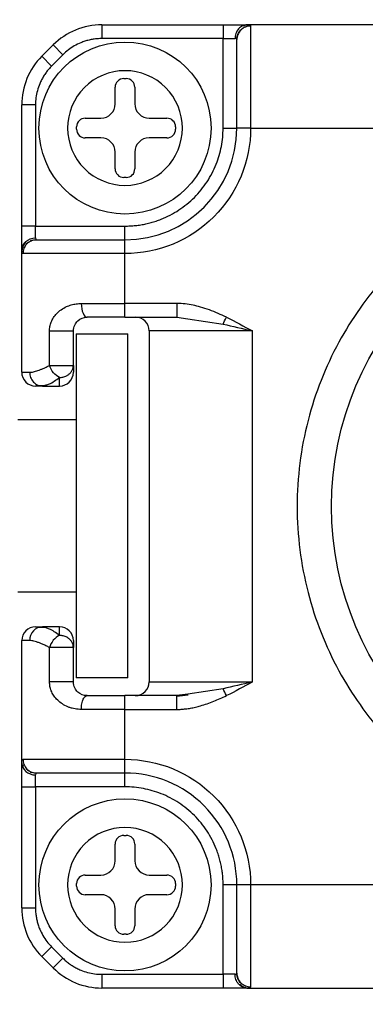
# Model space of a CAD drawing. Header units: inches. Extents: x 0.2 to 10.8, y 0.2 to 8.2.
# Tile 5 of 24: x 4.348 to 4.48, y 1.175 to 1.551. Entities that reach past the tile are written whole.
import ezdxf

# ---------------------------------------------------------------- set-up
doc = ezdxf.new("R2010")
doc.units = ezdxf.units.IN
doc.header["$MEASUREMENT"] = 0
doc.layers.add('DIMENSIONS', color=140, linetype='Continuous', lineweight=25)
doc.styles.add('SLDTEXTSTYLE0', font='TXT', dxfattribs={"width": 0.7})
doc.dimstyles.new('SLDDIMSTYLE4', dxfattribs={"dimtxt": 0.0849609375, "dimasz": 0.13, "dimexe": 0, "dimexo": 0.0625, "dimgap": 0.021240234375, "dimtad": 0, "dimtih": 1, "dimtoh": 1, "dimlfac": 3, "dimrnd": 1e-09, "dimzin": 4, "dimdsep": 46, "dimtxsty": 'SLDTEXTSTYLE0', "dimsah": 1, "dimcen": 0.09, "dimadec": 0, "dimazin": 1, "dimtfac": 1, "dimtmove": 0, "dimatfit": 0, "dimfxl": 0, "dimfrac": 2, "dimtolj": 1, "dimtzin": 12, "dimarcsym": 0})

# ---------------------------------------------------------------- blocks, each defined once
blk = doc.blocks.new('_D_4')
at = {"layer": 'DIMENSIONS'}
for p, q in [((3.66781405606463, 1.54855516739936), (3.66781405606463, 1.79855516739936)), ((4.329443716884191, 1.54855516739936), (3.54281405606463, 1.54855516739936)), ((3.541579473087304, 1.381613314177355), (3.513049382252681, 1.381613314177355)), ((3.513049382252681, 1.381613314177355), (3.513049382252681, 1.246582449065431)), ((3.794048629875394, 1.381613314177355), (3.822578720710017, 1.381613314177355)), ((3.822578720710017, 1.381613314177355), (3.822578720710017, 1.246582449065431)), ((3.513049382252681, 1.246582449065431), (3.541579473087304, 1.246582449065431)), ((3.822578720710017, 1.246582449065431), (3.794048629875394, 1.246582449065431)), ((4.329443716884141, 1.181101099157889), (3.54281405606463, 1.181101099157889)), ((3.66781405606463, 1.181101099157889), (3.66781405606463, 0.9311010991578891))]:
    blk.add_line(p, q, dxfattribs=at)
for points in [[(3.66781405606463, 1.54855516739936), (3.68781405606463, 1.67855516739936), (3.64781405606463, 1.67855516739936)], [(3.66781405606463, 1.181101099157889), (3.64781405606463, 1.051101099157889), (3.68781405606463, 1.051101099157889)]]:
    blk.add_solid(points, dxfattribs=at)
at = {"layer": 'DIMENSIONS', "char_height": 0.08333333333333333, "attachment_point": 1, "style": 'SLDTEXTSTYLE0'}
for s, insert in [('1.10', (3.541579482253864, 1.508055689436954)), ('28.0', (3.541579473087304, 1.354004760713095))]:
    blk.add_mtext(s, dxfattribs=dict(at, insert=insert))

msp = doc.modelspace()

# ---------------------------------------------------------------- linework, layer by layer
for p, q in [((4.379443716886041, 1.548555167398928), (4.379443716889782, 1.543305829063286)), ((4.379443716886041, 1.548555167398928), (4.425658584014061, 1.54855516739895)), ((4.425658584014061, 1.54855516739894), (4.425658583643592, 1.543305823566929)), ((4.434018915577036, 1.548074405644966), (4.433073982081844, 1.548191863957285)), ((4.630477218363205, 1.54855516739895), (4.434750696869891, 1.54855516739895)), ((4.436157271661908, 1.548086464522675), (4.436157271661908, 1.509185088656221)), ((4.431135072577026, 1.545165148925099), (4.431297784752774, 1.544858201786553)), ((4.360884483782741, 1.54086768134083), (4.356574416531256, 1.536557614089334)), ((4.364596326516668, 1.537155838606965), (4.360884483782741, 1.54086768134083)), ((4.425658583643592, 1.543305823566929), (4.379443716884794, 1.543305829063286)), ((4.425658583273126, 1.509185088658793), (4.425658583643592, 1.543305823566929)), ((4.425658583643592, 1.543305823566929), (4.43020464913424, 1.543305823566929)), ((4.36028626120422, 1.532845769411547), (4.356574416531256, 1.536557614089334)), ((4.364596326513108, 1.537155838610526), (4.360286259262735, 1.532845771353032)), ((4.387785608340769, 1.528048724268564), (4.388728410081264, 1.528048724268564)), ((4.384504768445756, 1.518405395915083), (4.384504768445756, 1.524767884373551)), ((4.392009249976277, 1.524767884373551), (4.392009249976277, 1.518405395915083)), ((4.354136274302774, 1.517998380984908), (4.348886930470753, 1.517998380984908)), ((4.348886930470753, 1.471783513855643), (4.348886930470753, 1.517998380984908)), ((4.354136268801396, 1.517998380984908), (4.354136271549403, 1.471783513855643)), ((4.373070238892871, 1.512937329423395), (4.379036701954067, 1.512937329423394)), ((4.397477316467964, 1.512937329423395), (4.404235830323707, 1.512937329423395)), ((4.369789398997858, 1.508713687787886), (4.369789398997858, 1.509656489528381)), ((4.40751667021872, 1.509656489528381), (4.40751667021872, 1.508713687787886)), ((4.425658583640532, 1.509185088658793), (4.430907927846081, 1.509185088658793)), ((4.436157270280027, 1.509185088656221), (4.430907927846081, 1.509185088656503)), ((4.436157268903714, 1.509185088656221), (4.629070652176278, 1.50918508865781)), ((4.379036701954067, 1.505432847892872), (4.373070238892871, 1.505432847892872)), ((4.404235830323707, 1.505432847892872), (4.397477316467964, 1.505432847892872)), ((4.384504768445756, 1.493602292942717), (4.384504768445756, 1.499964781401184)), ((4.392009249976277, 1.499964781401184), (4.392009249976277, 1.493602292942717)), ((4.388728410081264, 1.490321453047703), (4.387785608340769, 1.490321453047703)), ((4.354136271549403, 1.471783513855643), (4.348886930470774, 1.471783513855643)), ((4.354136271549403, 1.471783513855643), (4.388257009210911, 1.471783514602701)), ((4.354136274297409, 1.467237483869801), (4.354136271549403, 1.471783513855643)), ((4.388257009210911, 1.466534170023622), (4.388257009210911, 1.471783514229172)), ((4.352620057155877, 1.466160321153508), (4.352291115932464, 1.466315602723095)), ((4.388257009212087, 1.461284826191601), (4.38825700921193, 1.466534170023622)), ((4.348886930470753, 1.41600923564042), (4.348886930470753, 1.462691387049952)), ((4.349250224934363, 1.46436808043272), (4.349366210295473, 1.463426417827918)), ((4.388257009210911, 1.46128482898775), (4.349355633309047, 1.461284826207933)), ((4.388257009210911, 1.442255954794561), (4.388257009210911, 1.46128482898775)), ((4.37160043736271, 1.442255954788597), (4.388257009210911, 1.442255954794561)), ((4.408061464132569, 1.442255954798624), (4.388257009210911, 1.442255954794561)), ((4.388257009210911, 1.4370066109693), (4.388257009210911, 1.442255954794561)), ((4.388257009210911, 1.437006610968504), (4.408061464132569, 1.437006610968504)), ((4.408061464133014, 1.437006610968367), (4.412266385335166, 1.436379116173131)), ((4.412266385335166, 1.436379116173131), (4.42564896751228, 1.434382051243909)), ((4.359486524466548, 1.418635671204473), (4.359486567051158, 1.431757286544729)), ((4.359486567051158, 1.43175722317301), (4.368571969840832, 1.43175722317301)), ((4.368571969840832, 1.418635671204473), (4.368571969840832, 1.43175722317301)), ((4.436813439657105, 1.431757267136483), (4.397443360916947, 1.431757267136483)), ((4.397443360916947, 1.431757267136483), (4.397443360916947, 1.297898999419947)), ((4.436813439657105, 1.297898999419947), (4.436813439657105, 1.431757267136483)), ((4.36965678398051, 1.430716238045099), (4.36965678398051, 1.299482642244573)), ((4.36965678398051, 1.430716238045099), (4.389341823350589, 1.430716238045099)), ((4.389341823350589, 1.299482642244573), (4.389341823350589, 1.430716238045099)), ((4.359486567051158, 1.418635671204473), (4.368571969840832, 1.418635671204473)), ((4.348886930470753, 1.41600923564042), (4.35191539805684, 1.416009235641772)), ((4.354932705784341, 1.411132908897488), (4.35843106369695, 1.410989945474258)), ((4.356760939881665, 1.410759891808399), (4.358201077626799, 1.411195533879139)), ((4.356760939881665, 1.410759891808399), (4.363322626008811, 1.410759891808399)), ((4.369656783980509, 1.397907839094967), (4.34734707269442, 1.397907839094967)), ((4.34734707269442, 1.332291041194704), (4.369656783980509, 1.332291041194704)), ((4.358430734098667, 1.318666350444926), (4.354932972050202, 1.318523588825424)), ((4.358200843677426, 1.318460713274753), (4.356760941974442, 1.318896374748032)), ((4.363322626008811, 1.318896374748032), (4.356760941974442, 1.318896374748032)), ((4.351915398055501, 1.313647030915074), (4.348886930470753, 1.313647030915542)), ((4.348886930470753, 1.266964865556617), (4.348886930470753, 1.313647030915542)), ((4.365248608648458, 1.311020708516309), (4.359486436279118, 1.311020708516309)), ((4.359486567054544, 1.297898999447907), (4.35948643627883, 1.311020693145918)), ((4.368571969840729, 1.311020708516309), (4.365248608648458, 1.311020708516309)), ((4.368571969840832, 1.297898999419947), (4.368571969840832, 1.311020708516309)), ((4.389341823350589, 1.299482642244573), (4.36965678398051, 1.299482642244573)), ((4.397443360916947, 1.297898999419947), (4.436813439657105, 1.297898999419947)), ((4.388257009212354, 1.287400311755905), (4.388257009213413, 1.292649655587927)), ((4.408061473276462, 1.292649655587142), (4.388257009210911, 1.292649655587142)), ((4.412279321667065, 1.292894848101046), (4.408061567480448, 1.292283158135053)), ((4.412268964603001, 1.293277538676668), (4.408061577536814, 1.292649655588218)), ((4.425649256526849, 1.295274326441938), (4.412268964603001, 1.293277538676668)), ((4.388257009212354, 1.287400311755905), (4.371600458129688, 1.287400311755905)), ((4.388257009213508, 1.268371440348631), (4.388257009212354, 1.287400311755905)), ((4.388257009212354, 1.287400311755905), (4.408061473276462, 1.287400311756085)), ((4.349367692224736, 1.266233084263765), (4.349250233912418, 1.265288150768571)), ((4.349355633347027, 1.268371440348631), (4.388257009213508, 1.268371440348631)), ((4.388257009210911, 1.263122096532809), (4.388257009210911, 1.268371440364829)), ((4.352276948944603, 1.263349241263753), (4.352583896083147, 1.263511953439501)), ((4.354136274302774, 1.25787275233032), (4.354136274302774, 1.262418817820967)), ((4.388257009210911, 1.257872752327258), (4.388257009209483, 1.263122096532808)), ((4.348886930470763, 1.257872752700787), (4.354136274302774, 1.25787275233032)), ((4.348886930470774, 1.211657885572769), (4.348886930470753, 1.257872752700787)), ((4.354136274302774, 1.25787275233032), (4.354136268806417, 1.211657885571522)), ((4.388257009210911, 1.257872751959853), (4.354136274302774, 1.25787275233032)), ((4.384504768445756, 1.229691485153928), (4.384504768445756, 1.236053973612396)), ((4.387785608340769, 1.239334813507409), (4.388728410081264, 1.239334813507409)), ((4.392009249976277, 1.236053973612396), (4.392009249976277, 1.229691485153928)), ((4.369789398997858, 1.219999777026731), (4.369789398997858, 1.220942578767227)), ((4.373070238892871, 1.22422341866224), (4.379036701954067, 1.22422341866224)), ((4.397477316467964, 1.22422341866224), (4.404235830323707, 1.22422341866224)), ((4.40751667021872, 1.220942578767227), (4.40751667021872, 1.219999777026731)), ((4.42565858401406, 1.186350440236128), (4.425658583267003, 1.220471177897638)), ((4.430907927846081, 1.220471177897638), (4.425658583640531, 1.220471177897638)), ((4.436157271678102, 1.220471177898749), (4.430907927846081, 1.220471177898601)), ((4.629070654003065, 1.220471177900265), (4.436157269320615, 1.220471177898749)), ((4.436157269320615, 1.220471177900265), (4.436157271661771, 1.181569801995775)), ((4.379036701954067, 1.216718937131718), (4.373070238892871, 1.216718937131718)), ((4.404235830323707, 1.216718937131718), (4.397477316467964, 1.216718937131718)), ((4.348886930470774, 1.211657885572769), (4.354136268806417, 1.211657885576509)), ((4.384504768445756, 1.204888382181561), (4.384504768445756, 1.21125087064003)), ((4.392009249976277, 1.21125087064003), (4.392009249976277, 1.204888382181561)), ((4.388728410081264, 1.201607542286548), (4.387785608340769, 1.201607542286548)), ((4.360286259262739, 1.196810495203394), (4.356574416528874, 1.193098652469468)), ((4.360286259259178, 1.196810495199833), (4.364596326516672, 1.192500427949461)), ((4.356574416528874, 1.193098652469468), (4.36088448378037, 1.188788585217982)), ((4.364596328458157, 1.192500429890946), (4.36088448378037, 1.188788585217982)), ((4.379443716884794, 1.186350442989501), (4.379443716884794, 1.18110109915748)), ((4.379443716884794, 1.186350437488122), (4.42565858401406, 1.186350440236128)), ((4.430204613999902, 1.186350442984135), (4.42565858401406, 1.186350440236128)), ((4.42565858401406, 1.186350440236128), (4.425658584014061, 1.181101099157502)), ((4.431281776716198, 1.184834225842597), (4.431126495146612, 1.184505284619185)), ((4.425658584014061, 1.18110109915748), (4.379443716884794, 1.18110109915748)), ((4.433074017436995, 1.181464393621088), (4.434015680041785, 1.181580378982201)), ((4.434750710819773, 1.18110109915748), (4.630477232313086, 1.18110109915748))]:
    msp.add_line(p, q)
for centre, radius in [((4.388257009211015, 1.509185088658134), 0.03280839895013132), ((4.585107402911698, 1.364828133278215), 0.1181102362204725), ((4.388257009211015, 1.220471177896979), 0.03280839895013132)]:
    msp.add_circle(centre, radius)
for centre, radius, start, end in [((4.379443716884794, 1.522308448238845), 0.02624671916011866, 89.99999999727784, 135.0000000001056), ((4.375133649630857, 1.517998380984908), 0.02624671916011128, 134.9999999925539, 180), ((4.387785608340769, 1.524767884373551), 0.003280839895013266, 90, 180), ((4.388728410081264, 1.524767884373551), 0.003280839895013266, 0, 90), ((4.379036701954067, 1.518405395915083), 0.005468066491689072, 270.0000000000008, 0), ((4.397477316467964, 1.518405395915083), 0.00546806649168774, 180, 270.0000000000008), ((4.373070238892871, 1.509656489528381), 0.00328083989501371, 90, 180), ((4.404235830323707, 1.509656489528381), 0.003280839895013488, 0, 90), ((4.373070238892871, 1.508713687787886), 0.003280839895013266, 180, 270.0000000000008), ((4.388257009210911, 1.509185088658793), 0.04265091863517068, 270.0000000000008, 359.9999999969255), ((4.404235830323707, 1.508713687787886), 0.003280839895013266, 270.0000000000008, 0), ((4.379036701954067, 1.499964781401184), 0.005468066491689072, 0, 90), ((4.397477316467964, 1.499964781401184), 0.005468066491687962, 90, 180), ((4.387785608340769, 1.493602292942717), 0.00328083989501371, 180, 270.0000000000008), ((4.388728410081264, 1.493602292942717), 0.00328083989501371, 270.0000000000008, 0), ((4.392194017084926, 1.431757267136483), 0.005249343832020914, 0, 89.99999999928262), ((4.354136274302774, 1.41600923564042), 0.005249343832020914, 180, 270.0000000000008), ((4.363322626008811, 1.41600923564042), 0.005249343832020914, 270.0000000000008, 0), ((4.354136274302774, 1.31364703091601), 0.005249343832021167, 90.00005306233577, 180.0000000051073), ((4.363322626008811, 1.31364703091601), 0.005249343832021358, 0, 90), ((4.392194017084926, 1.297898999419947), 0.005249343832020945, 270.0003018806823, 0), ((4.388257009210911, 1.220471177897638), 0.04265091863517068, 0, 90.00000000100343), ((4.387785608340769, 1.236053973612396), 0.003280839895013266, 90, 180), ((4.388728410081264, 1.236053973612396), 0.003280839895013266, 0, 90), ((4.379036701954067, 1.229691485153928), 0.005468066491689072, 270.0000000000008, 0), ((4.397477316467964, 1.229691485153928), 0.00546806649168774, 180, 270.0000000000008), ((4.373070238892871, 1.220942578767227), 0.003280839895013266, 90, 180), ((4.404235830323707, 1.220942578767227), 0.003280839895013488, 0, 90), ((4.373070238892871, 1.219999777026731), 0.003280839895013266, 180, 270.0000000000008), ((4.404235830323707, 1.219999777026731), 0.003280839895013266, 270.0000000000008, 0), ((4.379036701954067, 1.21125087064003), 0.005468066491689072, 0, 90), ((4.397477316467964, 1.21125087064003), 0.005468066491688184, 90, 180), ((4.375133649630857, 1.211657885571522), 0.02624671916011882, 179.9999999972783, 225.0000000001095), ((4.387785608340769, 1.204888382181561), 0.003280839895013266, 180, 270.0000000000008), ((4.388728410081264, 1.204888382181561), 0.003280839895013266, 270.0000000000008, 0), ((4.379443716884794, 1.207347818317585), 0.0262467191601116, 224.9999999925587, 270.0000000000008)]:
    msp.add_arc(centre, radius, start, end)
for points, knots in [([(4.42565858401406, 1.54855516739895), (4.426027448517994, 1.54855516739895), (4.426759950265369, 1.54855516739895), (4.427843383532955, 1.54855516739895), (4.428899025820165, 1.54855516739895), (4.429927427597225, 1.54855516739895), (4.431395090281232, 1.54855516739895), (4.433204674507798, 1.54855516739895), (4.434234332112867, 1.54855516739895), (4.434750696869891, 1.54855516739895)], [0, 0, 0, 0, 0.1007418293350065, 0.2000560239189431, 0.2990520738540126, 0.3988500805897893, 0.5005436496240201, 0.7495267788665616, 0.9999999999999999, 0.9999999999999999, 0.9999999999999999, 0.9999999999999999]), ([(4.434750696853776, 1.548554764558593), (4.434214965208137, 1.548554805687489), (4.433636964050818, 1.548442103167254), (4.432517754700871, 1.547930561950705), (4.43198001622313, 1.547529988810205), (4.431092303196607, 1.546505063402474), (4.430745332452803, 1.545884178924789), (4.430302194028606, 1.544591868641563), (4.430204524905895, 1.543924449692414), (4.43020450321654, 1.543305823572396)], [0, 0, 0, 0, 0.25, 0.25, 0.5, 0.5, 0.75, 0.75, 1, 1, 1, 1]), ([(4.43615727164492, 1.548085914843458), (4.435538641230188, 1.548085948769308), (4.434871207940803, 1.54797458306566), (4.433578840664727, 1.547469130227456), (4.432957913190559, 1.547073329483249), (4.431932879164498, 1.546060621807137), (4.431532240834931, 1.545447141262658), (4.431020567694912, 1.544170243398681), (4.43090779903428, 1.543510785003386), (4.43090778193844, 1.542899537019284)], [0, 0, 0, 0, 0.25, 0.25, 0.5, 0.5, 0.75, 0.75, 1, 1, 1, 1]), ([(4.434750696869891, 1.54855516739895), (4.43492721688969, 1.548552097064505), (4.435279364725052, 1.548545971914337), (4.435669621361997, 1.548492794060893), (4.435951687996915, 1.548402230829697), (4.436125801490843, 1.54827176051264), (4.43614670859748, 1.548148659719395), (4.436157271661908, 1.548086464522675)], [0, 0, 0, 0, 0.1984611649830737, 0.3959192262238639, 0.5941616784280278, 0.7949550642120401, 1, 1, 1, 1]), ([(4.430864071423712, 1.543082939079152), (4.430885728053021, 1.543403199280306), (4.430930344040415, 1.544062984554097), (4.431240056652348, 1.545038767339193), (4.431731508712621, 1.545986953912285), (4.432216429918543, 1.546520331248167), (4.432461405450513, 1.54678978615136)], [0, 0, 0, 0, 0.2330037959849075, 0.4800236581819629, 0.7373150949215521, 1, 1, 1, 1]), ([(4.379443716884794, 1.543305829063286), (4.378890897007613, 1.543293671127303), (4.377790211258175, 1.543269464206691), (4.376153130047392, 1.543070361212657), (4.374540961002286, 1.542751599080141), (4.372954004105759, 1.54230155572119), (4.371057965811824, 1.541601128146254), (4.368916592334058, 1.540546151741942), (4.366612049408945, 1.539029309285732), (4.365270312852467, 1.537782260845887), (4.364596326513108, 1.537155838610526)], [0, 0, 0, 0, 0.1005777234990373, 0.200254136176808, 0.2996511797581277, 0.3993960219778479, 0.5001093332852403, 0.6671294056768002, 0.8327911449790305, 1, 1, 1, 1]), ([(4.430907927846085, 1.509185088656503), (4.430907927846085, 1.517324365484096), (4.430907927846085, 1.525196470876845), (4.430907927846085, 1.537560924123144), (4.430907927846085, 1.54164740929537), (4.430907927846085, 1.542899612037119)], [0, 0, 0, 0, 0.5, 0.5, 1, 1, 1, 1]), ([(4.360286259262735, 1.532845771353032), (4.359903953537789, 1.532446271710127), (4.359142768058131, 1.531650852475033), (4.358125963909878, 1.530352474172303), (4.357211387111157, 1.528987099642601), (4.356407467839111, 1.527546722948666), (4.355562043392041, 1.525710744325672), (4.354793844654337, 1.523450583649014), (4.35423685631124, 1.520748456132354), (4.354169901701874, 1.518917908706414), (4.354136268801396, 1.517998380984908)], [0, 0, 0, 0, 0.1005777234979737, 0.2002541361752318, 0.2996511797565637, 0.3993960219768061, 0.5001093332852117, 0.667129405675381, 0.8327911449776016, 1, 1, 1, 1]), ([(4.388257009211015, 1.531057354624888), (4.394057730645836, 1.531057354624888), (4.399621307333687, 1.528752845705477), (4.407824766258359, 1.520549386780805), (4.410129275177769, 1.514985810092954), (4.410129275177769, 1.503384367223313), (4.407824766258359, 1.497820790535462), (4.399621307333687, 1.489617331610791), (4.394057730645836, 1.48731282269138), (4.382456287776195, 1.48731282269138), (4.376892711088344, 1.489617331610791), (4.368689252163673, 1.497820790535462), (4.366384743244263, 1.503384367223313), (4.366384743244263, 1.514985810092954), (4.368689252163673, 1.520549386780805), (4.376892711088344, 1.528752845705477), (4.382456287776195, 1.531057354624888), (4.388257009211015, 1.531057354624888)], [0, 0, 0, 0, 0.125, 0.125, 0.25, 0.25, 0.375, 0.375, 0.5, 0.5, 0.625, 0.625, 0.75, 0.75, 0.875, 0.875, 1, 1, 1, 1]), ([(4.436157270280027, 1.509185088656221), (4.436157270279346, 1.496481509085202), (4.431110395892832, 1.484297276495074), (4.413144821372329, 1.466331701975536), (4.400960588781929, 1.461284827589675), (4.388257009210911, 1.461284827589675)], [0, 0, 0, 0, 0.5, 0.5, 1, 1, 1, 1]), ([(4.388257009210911, 1.471783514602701), (4.388933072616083, 1.471793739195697), (4.390280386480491, 1.471814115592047), (4.392290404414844, 1.471980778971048), (4.394280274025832, 1.472247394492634), (4.396249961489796, 1.472623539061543), (4.398199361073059, 1.473106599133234), (4.400128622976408, 1.473697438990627), (4.403781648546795, 1.47503289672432), (4.408943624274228, 1.477692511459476), (4.41488065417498, 1.482557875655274), (4.419748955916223, 1.488496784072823), (4.422638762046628, 1.494107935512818), (4.424232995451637, 1.498738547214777), (4.425053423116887, 1.502164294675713), (4.425565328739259, 1.505653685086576), (4.425627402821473, 1.508004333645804), (4.425658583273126, 1.509185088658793)], [0, 0, 0, 0, 0.03454990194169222, 0.06885384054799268, 0.1030112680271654, 0.1371229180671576, 0.1712899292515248, 0.2056129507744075, 0.2401912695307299, 0.3700500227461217, 0.5000285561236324, 0.6298873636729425, 0.7598659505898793, 0.8201478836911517, 0.8799038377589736, 0.9396744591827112, 1, 1, 1, 1]), ([(4.634924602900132, 1.486238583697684), (4.633723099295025, 1.486719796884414), (4.631323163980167, 1.487680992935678), (4.627675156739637, 1.488986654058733), (4.62399930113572, 1.490189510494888), (4.620291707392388, 1.491280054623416), (4.616553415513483, 1.492260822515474), (4.612784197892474, 1.493131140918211), (4.608983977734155, 1.493891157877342), (4.601082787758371, 1.495231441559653), (4.58894596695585, 1.496351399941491), (4.572513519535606, 1.495798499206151), (4.556154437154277, 1.493197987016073), (4.540210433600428, 1.488509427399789), (4.525025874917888, 1.481897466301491), (4.511044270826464, 1.473561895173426), (4.498354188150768, 1.463727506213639), (4.483630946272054, 1.449144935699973), (4.46843525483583, 1.427606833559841), (4.456642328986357, 1.397660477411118), (4.452467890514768, 1.364828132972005), (4.456642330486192, 1.331995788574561), (4.468435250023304, 1.30204943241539), (4.483629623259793, 1.280513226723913), (4.498352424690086, 1.265930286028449), (4.511040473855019, 1.256096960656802), (4.525023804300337, 1.247759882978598), (4.540206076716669, 1.241148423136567), (4.556152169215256, 1.236458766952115), (4.572508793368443, 1.233858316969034), (4.588944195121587, 1.233304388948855), (4.602367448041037, 1.234544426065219), (4.612787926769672, 1.236465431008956), (4.62030236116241, 1.238324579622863), (4.627706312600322, 1.24059688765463), (4.632515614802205, 1.242476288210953), (4.634924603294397, 1.243417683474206)], [0, 0, 0, 0, 0.00755606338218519, 0.01509280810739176, 0.02261678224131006, 0.03013456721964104, 0.03765276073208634, 0.04517795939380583, 0.05271674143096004, 0.0602756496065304, 0.09196511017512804, 0.1236678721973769, 0.1560338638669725, 0.1884134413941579, 0.2204376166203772, 0.252475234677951, 0.2832007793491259, 0.3139397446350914, 0.3732142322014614, 0.4356169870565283, 0.5000032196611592, 0.5643894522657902, 0.6267922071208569, 0.6860666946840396, 0.7167922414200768, 0.7475312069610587, 0.7795553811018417, 0.8115929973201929, 0.8439589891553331, 0.8763385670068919, 0.9080280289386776, 0.9397307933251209, 0.9548220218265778, 0.969862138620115, 0.984903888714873, 1, 1, 1, 1]), ([(4.348886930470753, 1.462691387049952), (4.348886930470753, 1.462885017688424), (4.348886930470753, 1.463269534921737), (4.348886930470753, 1.463963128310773), (4.348886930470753, 1.464734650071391), (4.348886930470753, 1.465592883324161), (4.348886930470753, 1.46697641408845), (4.348886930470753, 1.469029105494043), (4.348886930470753, 1.470863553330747), (4.348886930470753, 1.471783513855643)], [0, 0, 0, 0, 0.100741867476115, 0.2000560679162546, 0.2990521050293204, 0.3988500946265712, 0.500543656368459, 0.7495267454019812, 1, 1, 1, 1]), ([(4.348886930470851, 1.462691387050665), (4.348886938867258, 1.463881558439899), (4.349452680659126, 1.465064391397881), (4.351396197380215, 1.466747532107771), (4.352762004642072, 1.467237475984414), (4.354136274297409, 1.467237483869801)], [0, 0, 0, 0, 0.5, 0.5, 1, 1, 1, 1]), ([(4.350430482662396, 1.46544582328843), (4.350190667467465, 1.465187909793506), (4.349716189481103, 1.464677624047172), (4.349245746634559, 1.463778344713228), (4.348958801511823, 1.462857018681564), (4.348930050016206, 1.46223642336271), (4.348916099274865, 1.461935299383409)], [0, 0, 0, 0, 0.263028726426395, 0.520406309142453, 0.7672925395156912, 1, 1, 1, 1]), ([(4.354542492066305, 1.46653431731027), (4.353931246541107, 1.466534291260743), (4.353271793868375, 1.466421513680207), (4.351994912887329, 1.465909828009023), (4.351381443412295, 1.465509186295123), (4.350368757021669, 1.464484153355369), (4.349972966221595, 1.463863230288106), (4.349467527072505, 1.462570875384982), (4.349356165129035, 1.461903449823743), (4.349356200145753, 1.461284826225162)], [0, 0, 0, 0, 0.25, 0.25, 0.5, 0.5, 0.75, 0.75, 1, 1, 1, 1]), ([(4.350651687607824, 1.464980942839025), (4.350921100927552, 1.465225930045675), (4.351454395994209, 1.46571087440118), (4.352402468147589, 1.466202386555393), (4.353378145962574, 1.466512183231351), (4.354037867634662, 1.466556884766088), (4.354358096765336, 1.466578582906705)], [0, 0, 0, 0, 0.2626850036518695, 0.5199765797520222, 0.7669964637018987, 1, 1, 1, 1]), ([(4.354542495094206, 1.466534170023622), (4.355794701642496, 1.466534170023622), (4.359881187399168, 1.466534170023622), (4.372245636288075, 1.466534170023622), (4.380117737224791, 1.466534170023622), (4.38825700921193, 1.466534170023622)], [0, 0, 0, 0, 0.5000000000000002, 0.5000000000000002, 1, 1, 1, 1]), ([(4.349355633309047, 1.461284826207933), (4.349293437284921, 1.461295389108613), (4.349170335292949, 1.461316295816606), (4.349039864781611, 1.461490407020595), (4.348949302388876, 1.461772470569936), (4.348896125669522, 1.462162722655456), (4.348890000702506, 1.462514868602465), (4.348886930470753, 1.462691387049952)], [0, 0, 0, 0, 0.2050479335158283, 0.4058428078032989, 0.6040852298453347, 0.8015417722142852, 1, 1, 1, 1]), ([(4.359486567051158, 1.431757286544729), (4.359494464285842, 1.432045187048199), (4.359510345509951, 1.432624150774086), (4.359638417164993, 1.433485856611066), (4.359843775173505, 1.434339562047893), (4.360247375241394, 1.435509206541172), (4.36099112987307, 1.436944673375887), (4.362259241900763, 1.438535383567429), (4.363905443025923, 1.439963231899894), (4.365787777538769, 1.441032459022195), (4.367724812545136, 1.441751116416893), (4.369622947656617, 1.442177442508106), (4.370943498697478, 1.442229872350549), (4.37160043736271, 1.442255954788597)], [0, 0, 0, 0, 0.04312186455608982, 0.08671744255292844, 0.1315671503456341, 0.1783887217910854, 0.2820073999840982, 0.3960189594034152, 0.5288100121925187, 0.6667887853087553, 0.780045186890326, 0.890578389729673, 1, 1, 1, 1]), ([(4.37160043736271, 1.442255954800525), (4.371600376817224, 1.440881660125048), (4.371839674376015, 1.439515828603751), (4.372661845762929, 1.437572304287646), (4.373239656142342, 1.437006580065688), (4.373821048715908, 1.437006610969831)], [0, 0, 0, 0, 0.5, 0.5, 1, 1, 1, 1]), ([(4.426915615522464, 1.437006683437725), (4.425859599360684, 1.437504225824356), (4.423735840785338, 1.438504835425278), (4.420448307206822, 1.439828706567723), (4.417269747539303, 1.44086526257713), (4.414188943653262, 1.441615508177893), (4.411192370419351, 1.442140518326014), (4.409121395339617, 1.44221687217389), (4.408061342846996, 1.442255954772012)], [0, 0, 0, 0, 0.1774720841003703, 0.3569148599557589, 0.5385257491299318, 0.6852399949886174, 0.838886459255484, 1, 1, 1, 1]), ([(4.408061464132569, 1.442255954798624), (4.408061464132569, 1.44088167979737), (4.408061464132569, 1.439515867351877), (4.408061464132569, 1.437572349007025), (4.408061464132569, 1.437006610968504), (4.408061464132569, 1.437006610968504)], [0, 0, 0, 0, 0.5, 0.5, 1, 1, 1, 1]), ([(4.368571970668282, 1.431757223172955), (4.36857203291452, 1.432577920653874), (4.368774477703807, 1.433371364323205), (4.369396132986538, 1.434671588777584), (4.369809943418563, 1.435203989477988), (4.3712395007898, 1.436506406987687), (4.372466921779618, 1.437006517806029), (4.37382104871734, 1.437006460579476)], [0, 0, 0, 0, 0.2500000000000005, 0.2500000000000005, 0.500000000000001, 0.500000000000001, 1, 1, 1, 1]), ([(4.35191539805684, 1.416009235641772), (4.352133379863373, 1.416017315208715), (4.352573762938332, 1.416033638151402), (4.353321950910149, 1.416162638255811), (4.354143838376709, 1.416367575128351), (4.355047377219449, 1.416656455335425), (4.356032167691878, 1.417026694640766), (4.35710105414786, 1.417480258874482), (4.3582507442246, 1.41801160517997), (4.35907087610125, 1.418425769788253), (4.359486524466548, 1.418635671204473)], [0, 0, 0, 0, 0.1151364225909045, 0.2326071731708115, 0.3526748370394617, 0.4755853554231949, 0.6015680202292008, 0.7308357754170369, 0.8635857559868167, 1, 1, 1, 1]), ([(4.363322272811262, 1.414042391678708), (4.363520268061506, 1.414047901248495), (4.363947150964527, 1.414059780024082), (4.364624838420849, 1.414170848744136), (4.365384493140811, 1.414389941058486), (4.366227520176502, 1.41477324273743), (4.36693474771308, 1.415273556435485), (4.367641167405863, 1.415966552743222), (4.368185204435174, 1.416792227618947), (4.368522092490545, 1.417773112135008), (4.368556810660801, 1.418373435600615), (4.368571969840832, 1.418635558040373)], [0, 0, 0, 0, 0.07211190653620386, 0.1554751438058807, 0.2502128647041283, 0.3624887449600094, 0.5001967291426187, 0.5781066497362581, 0.7500232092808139, 0.8908512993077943, 1, 1, 1, 1]), ([(4.3519157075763, 1.416009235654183), (4.351915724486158, 1.415390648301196), (4.352019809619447, 1.414723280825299), (4.352492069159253, 1.413431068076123), (4.352861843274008, 1.412810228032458), (4.353807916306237, 1.411785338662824), (4.35438101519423, 1.411384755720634), (4.35557386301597, 1.410873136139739), (4.356189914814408, 1.410760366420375), (4.356760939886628, 1.410760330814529)], [0, 0, 0, 0, 0.25, 0.25, 0.5, 0.5, 0.75, 0.75, 1, 1, 1, 1]), ([(4.358201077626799, 1.411195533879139), (4.358614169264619, 1.411291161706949), (4.359961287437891, 1.411603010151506), (4.361946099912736, 1.413043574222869), (4.36332227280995, 1.414042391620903)], [0, 0, 0, 0, 0.3066484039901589, 1, 1, 1, 1]), ([(4.356760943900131, 1.318896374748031), (4.355475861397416, 1.318896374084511), (4.354243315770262, 1.318343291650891), (4.352425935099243, 1.316374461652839), (4.351915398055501, 1.315039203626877), (4.351915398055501, 1.313647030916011)], [0, 0, 0, 0, 0.5, 0.5, 1, 1, 1, 1]), ([(4.363322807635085, 1.315613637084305), (4.361946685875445, 1.316612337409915), (4.359961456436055, 1.318053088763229), (4.358614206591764, 1.31836500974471), (4.358200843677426, 1.318460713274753)], [0, 0, 0, 0, 0.6931802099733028, 1, 1, 1, 1]), ([(4.36332275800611, 1.315613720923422), (4.362495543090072, 1.315286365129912), (4.361609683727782, 1.31462053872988), (4.360219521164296, 1.312915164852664), (4.359732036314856, 1.3119100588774), (4.359486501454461, 1.311020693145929)], [0, 0, 0, 0, 0.5, 0.5, 1, 1, 1, 1]), ([(4.368571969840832, 1.311020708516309), (4.368561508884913, 1.311241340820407), (4.368541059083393, 1.311672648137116), (4.368382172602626, 1.312293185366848), (4.368147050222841, 1.312864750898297), (4.367839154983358, 1.31338526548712), (4.367469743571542, 1.313855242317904), (4.366845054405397, 1.314472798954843), (4.365824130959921, 1.315136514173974), (4.364670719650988, 1.315491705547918), (4.363820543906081, 1.3156014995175), (4.363490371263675, 1.3156095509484), (4.363322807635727, 1.315613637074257)], [0, 0, 0, 0, 0.09178249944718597, 0.1794227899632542, 0.2633816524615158, 0.3443113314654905, 0.4230405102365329, 0.5005466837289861, 0.6872388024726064, 0.8797119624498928, 0.9389534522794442, 1, 1, 1, 1]), ([(4.35948643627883, 1.311020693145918), (4.359013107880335, 1.311259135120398), (4.358080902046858, 1.311728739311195), (4.356787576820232, 1.312315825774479), (4.355599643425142, 1.312801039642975), (4.354520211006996, 1.313178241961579), (4.353548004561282, 1.313446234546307), (4.352672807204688, 1.313614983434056), (4.352165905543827, 1.313636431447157), (4.351915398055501, 1.313647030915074)], [0, 0, 0, 0, 0.1555918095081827, 0.3064333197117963, 0.4528010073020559, 0.5949974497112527, 0.7333525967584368, 0.868224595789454, 1, 1, 1, 1]), ([(4.371600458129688, 1.287400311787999), (4.371202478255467, 1.287409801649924), (4.370405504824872, 1.287428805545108), (4.369238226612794, 1.287583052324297), (4.36809463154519, 1.287829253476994), (4.366977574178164, 1.288176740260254), (4.365534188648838, 1.288766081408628), (4.363873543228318, 1.289715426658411), (4.362235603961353, 1.291146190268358), (4.360972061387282, 1.292739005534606), (4.360117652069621, 1.294411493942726), (4.35958392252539, 1.296143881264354), (4.359518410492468, 1.297324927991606), (4.359486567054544, 1.297898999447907)], [0, 0, 0, 0, 0.06613358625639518, 0.1324356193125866, 0.1992709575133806, 0.2669958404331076, 0.3359527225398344, 0.473690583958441, 0.6063673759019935, 0.7200656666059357, 0.8234439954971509, 0.9141814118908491, 1, 1, 1, 1]), ([(4.368571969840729, 1.297898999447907), (4.368571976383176, 1.297898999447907), (4.368250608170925, 1.297898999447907), (4.367074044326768, 1.297898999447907), (4.366221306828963, 1.297898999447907), (4.364275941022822, 1.297898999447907), (4.363187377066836, 1.297898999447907), (4.361147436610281, 1.297898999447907), (4.360200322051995, 1.297898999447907), (4.359486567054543, 1.297898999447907)], [0, 0, 0, 0, 0.25, 0.25, 0.5, 0.5, 0.75, 0.75, 1, 1, 1, 1]), ([(4.373821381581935, 1.292649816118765), (4.372467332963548, 1.292649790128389), (4.371239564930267, 1.293149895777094), (4.369809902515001, 1.294452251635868), (4.369396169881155, 1.294984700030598), (4.368774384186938, 1.29628501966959), (4.368572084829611, 1.297078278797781), (4.368571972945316, 1.297899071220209)], [0, 0, 0, 0, 0.5000000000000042, 0.5000000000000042, 0.7500000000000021, 0.7500000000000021, 1, 1, 1, 1]), ([(4.371600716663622, 1.287400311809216), (4.371600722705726, 1.28813543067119), (4.371669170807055, 1.288900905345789), (4.371938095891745, 1.290284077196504), (4.372137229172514, 1.290896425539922), (4.372596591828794, 1.291837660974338), (4.372854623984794, 1.292167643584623), (4.373357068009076, 1.29257194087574), (4.37360114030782, 1.292649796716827), (4.373821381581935, 1.292649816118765)], [0, 0, 0, 0, 0.25, 0.25, 0.5, 0.5, 0.75, 0.75, 1, 1, 1, 1]), ([(4.408061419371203, 1.287400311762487), (4.408061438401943, 1.288018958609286), (4.408061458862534, 1.288686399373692), (4.408061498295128, 1.289978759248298), (4.408061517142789, 1.290599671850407), (4.408061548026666, 1.291624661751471), (4.408061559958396, 1.292025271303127), (4.408061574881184, 1.292536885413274), (4.408061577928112, 1.292649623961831), (4.408061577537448, 1.292649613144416)], [0, 0, 0, 0, 0.25, 0.25, 0.5, 0.5, 0.75, 0.75, 1, 1, 1, 1]), ([(4.408061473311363, 1.287400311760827), (4.408608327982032, 1.287410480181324), (4.409733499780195, 1.287431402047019), (4.411461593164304, 1.287598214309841), (4.413270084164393, 1.287870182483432), (4.415151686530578, 1.288261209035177), (4.418136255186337, 1.28903944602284), (4.422110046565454, 1.290436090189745), (4.425317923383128, 1.291913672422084), (4.426915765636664, 1.292649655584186)], [0, 0, 0, 0, 0.08313843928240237, 0.1710601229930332, 0.2637336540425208, 0.361110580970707, 0.4631149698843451, 0.7325777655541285, 0.9999999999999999, 0.9999999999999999, 0.9999999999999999, 0.9999999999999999]), ([(4.348886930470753, 1.266964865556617), (4.348890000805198, 1.267141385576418), (4.348896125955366, 1.267493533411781), (4.348949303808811, 1.267883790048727), (4.349039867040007, 1.268165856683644), (4.349170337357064, 1.268339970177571), (4.349293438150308, 1.268360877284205), (4.349355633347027, 1.268371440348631)], [0, 0, 0, 0, 0.1984611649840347, 0.3959192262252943, 0.5941616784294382, 0.7949550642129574, 0.9999999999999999, 0.9999999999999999, 0.9999999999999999, 0.9999999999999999]), ([(4.348886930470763, 1.266964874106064), (4.348886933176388, 1.265759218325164), (4.349440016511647, 1.264602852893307), (4.351408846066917, 1.262897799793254), (4.352744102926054, 1.262418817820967), (4.354136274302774, 1.262418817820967)], [0, 0, 0, 0, 0.5, 0.5, 1, 1, 1, 1]), ([(4.348886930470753, 1.257872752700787), (4.348886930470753, 1.25824161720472), (4.348886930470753, 1.258974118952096), (4.348886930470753, 1.260057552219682), (4.348886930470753, 1.261113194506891), (4.348886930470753, 1.262141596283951), (4.348886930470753, 1.263609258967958), (4.348886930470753, 1.265418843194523), (4.348886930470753, 1.266448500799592), (4.348886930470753, 1.266964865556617)], [0, 0, 0, 0, 0.1007418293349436, 0.2000560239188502, 0.2990520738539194, 0.3988500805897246, 0.5005436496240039, 0.7495267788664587, 1, 1, 1, 1]), ([(4.349356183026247, 1.268371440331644), (4.349356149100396, 1.267752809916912), (4.349467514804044, 1.267085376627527), (4.349972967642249, 1.265793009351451), (4.350368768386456, 1.265172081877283), (4.351381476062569, 1.264147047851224), (4.351994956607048, 1.263746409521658), (4.353271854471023, 1.263234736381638), (4.35393131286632, 1.263121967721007), (4.354542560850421, 1.263121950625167)], [0, 0, 0, 0, 0.25, 0.25, 0.5, 0.5, 0.75, 0.75, 1, 1, 1, 1]), ([(4.388257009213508, 1.268371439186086), (4.400960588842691, 1.268371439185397), (4.413144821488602, 1.263324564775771), (4.431110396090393, 1.245358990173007), (4.436157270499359, 1.233174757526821), (4.436157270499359, 1.220471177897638)], [0, 0, 0, 0, 0.5, 0.5, 1, 1, 1, 1]), ([(4.354359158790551, 1.263078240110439), (4.354038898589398, 1.263099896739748), (4.353379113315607, 1.263144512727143), (4.352403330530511, 1.263454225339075), (4.351455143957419, 1.263945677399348), (4.350921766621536, 1.26443059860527), (4.350652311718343, 1.264675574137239)], [0, 0, 0, 0, 0.2330037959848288, 0.4800236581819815, 0.7373150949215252, 1, 1, 1, 1]), ([(4.388257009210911, 1.263122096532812), (4.380117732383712, 1.263122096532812), (4.372245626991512, 1.263122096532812), (4.359881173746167, 1.263122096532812), (4.355794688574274, 1.263122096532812), (4.354542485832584, 1.263122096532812)], [0, 0, 0, 0, 0.4999999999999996, 0.4999999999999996, 0.9999999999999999, 0.9999999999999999, 0.9999999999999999, 0.9999999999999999]), ([(4.425658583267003, 1.220471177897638), (4.425648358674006, 1.221147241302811), (4.425627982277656, 1.222494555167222), (4.425461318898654, 1.224504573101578), (4.42519470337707, 1.226494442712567), (4.42481855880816, 1.228464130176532), (4.42433549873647, 1.230413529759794), (4.423744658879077, 1.232342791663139), (4.422409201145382, 1.235995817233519), (4.419749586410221, 1.241157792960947), (4.414884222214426, 1.247094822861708), (4.408945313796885, 1.25196312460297), (4.403334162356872, 1.254852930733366), (4.3987035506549, 1.256447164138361), (4.395277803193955, 1.257267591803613), (4.391788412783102, 1.257779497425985), (4.389437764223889, 1.257841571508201), (4.388257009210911, 1.257872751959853)], [0, 0, 0, 0, 0.03454990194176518, 0.06885384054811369, 0.1030112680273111, 0.1371229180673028, 0.1712899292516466, 0.2056129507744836, 0.2401912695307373, 0.3700500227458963, 0.5000285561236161, 0.6298873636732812, 0.7598659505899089, 0.8201478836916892, 0.8799038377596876, 0.9396744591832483, 1, 1, 1, 1]), ([(4.388257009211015, 1.242343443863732), (4.394057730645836, 1.242343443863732), (4.399621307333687, 1.240038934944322), (4.407824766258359, 1.23183547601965), (4.410129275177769, 1.226271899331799), (4.410129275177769, 1.214670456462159), (4.407824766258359, 1.209106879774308), (4.399621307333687, 1.200903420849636), (4.394057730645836, 1.198598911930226), (4.382456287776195, 1.198598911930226), (4.376892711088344, 1.200903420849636), (4.368689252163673, 1.209106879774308), (4.366384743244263, 1.214670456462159), (4.366384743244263, 1.226271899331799), (4.368689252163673, 1.23183547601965), (4.376892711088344, 1.240038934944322), (4.382456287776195, 1.242343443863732), (4.388257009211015, 1.242343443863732)], [0, 0, 0, 0, 0.125, 0.125, 0.25, 0.25, 0.375, 0.375, 0.5, 0.5, 0.625, 0.625, 0.75, 0.75, 0.875, 0.875, 1, 1, 1, 1]), ([(4.430907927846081, 1.186756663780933), (4.430907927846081, 1.188008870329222), (4.430907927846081, 1.192095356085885), (4.430907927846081, 1.204459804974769), (4.430907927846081, 1.212331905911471), (4.430907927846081, 1.220471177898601)], [0, 0, 0, 0, 0.5, 0.5, 1, 1, 1, 1]), ([(4.354136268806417, 1.211657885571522), (4.354148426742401, 1.211105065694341), (4.354172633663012, 1.210004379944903), (4.354371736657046, 1.208367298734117), (4.354690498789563, 1.206755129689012), (4.355140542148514, 1.205168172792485), (4.355840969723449, 1.20327213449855), (4.356895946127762, 1.201130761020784), (4.358412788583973, 1.198826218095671), (4.359659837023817, 1.197484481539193), (4.360286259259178, 1.196810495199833)], [0, 0, 0, 0, 0.1005777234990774, 0.2002541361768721, 0.2996511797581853, 0.3993960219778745, 0.5001093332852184, 0.6671294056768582, 0.8327911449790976, 1, 1, 1, 1]), ([(4.364596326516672, 1.192500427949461), (4.364995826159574, 1.192118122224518), (4.365791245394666, 1.191356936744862), (4.367089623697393, 1.190340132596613), (4.368454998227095, 1.189425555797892), (4.369895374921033, 1.188621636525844), (4.371731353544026, 1.18777621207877), (4.37399151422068, 1.187008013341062), (4.376693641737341, 1.186451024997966), (4.378524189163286, 1.186384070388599), (4.379443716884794, 1.186350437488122)], [0, 0, 0, 0, 0.100577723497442, 0.200254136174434, 0.2996511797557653, 0.3993960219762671, 0.5001093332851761, 0.6671294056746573, 0.8327911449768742, 1, 1, 1, 1]), ([(4.434750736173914, 1.181101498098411), (4.434214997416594, 1.181101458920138), (4.433636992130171, 1.181214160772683), (4.432517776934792, 1.181725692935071), (4.43198003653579, 1.182126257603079), (4.431092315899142, 1.183151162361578), (4.430745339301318, 1.183772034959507), (4.430302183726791, 1.185064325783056), (4.430204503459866, 1.185731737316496), (4.430204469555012, 1.186350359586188)], [0, 0, 0, 0, 0.25, 0.25, 0.5, 0.5, 0.75, 0.75, 1, 1, 1, 1]), ([(4.432461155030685, 1.182865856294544), (4.432216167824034, 1.183135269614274), (4.431731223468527, 1.183668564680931), (4.431239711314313, 1.184616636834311), (4.430929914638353, 1.185592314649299), (4.430885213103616, 1.186252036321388), (4.430863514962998, 1.186572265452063)], [0, 0, 0, 0, 0.2626850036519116, 0.5199765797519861, 0.7669964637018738, 1, 1, 1, 1]), ([(4.430907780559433, 1.186756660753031), (4.43090780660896, 1.186145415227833), (4.431020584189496, 1.185485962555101), (4.431532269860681, 1.184209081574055), (4.431932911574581, 1.183595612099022), (4.432957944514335, 1.182582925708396), (4.433578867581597, 1.182187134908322), (4.434871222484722, 1.181681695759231), (4.435538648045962, 1.181570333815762), (4.436157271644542, 1.18157036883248)], [0, 0, 0, 0, 0.25, 0.25, 0.5, 0.5, 0.75, 0.75, 1, 1, 1, 1]), ([(4.434750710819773, 1.18110109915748), (4.434557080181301, 1.18110109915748), (4.434172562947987, 1.18110109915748), (4.433478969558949, 1.18110109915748), (4.432707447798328, 1.18110109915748), (4.431849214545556, 1.18110109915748), (4.430465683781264, 1.18110109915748), (4.428412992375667, 1.18110109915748), (4.426578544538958, 1.18110109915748), (4.425658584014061, 1.18110109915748)], [0, 0, 0, 0, 0.1007418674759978, 0.2000560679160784, 0.2990521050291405, 0.398850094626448, 0.500543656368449, 0.7495267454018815, 1, 1, 1, 1]), ([(4.431996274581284, 1.182644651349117), (4.43225418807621, 1.182404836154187), (4.432764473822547, 1.181930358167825), (4.433663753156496, 1.181459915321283), (4.434585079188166, 1.181172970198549), (4.435205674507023, 1.181144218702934), (4.435506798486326, 1.181130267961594)], [0, 0, 0, 0, 0.2630287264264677, 0.5204063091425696, 0.7672925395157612, 1, 1, 1, 1]), ([(4.436157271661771, 1.181569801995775), (4.436146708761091, 1.181507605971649), (4.436125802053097, 1.181384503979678), (4.43595169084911, 1.181254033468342), (4.435669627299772, 1.181163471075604), (4.435279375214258, 1.18111029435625), (4.434927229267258, 1.181104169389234), (4.434750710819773, 1.18110109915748)], [0, 0, 0, 0, 0.2050479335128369, 0.4058428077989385, 0.60408522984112, 0.8015417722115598, 0.9999999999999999, 0.9999999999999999, 0.9999999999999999, 0.9999999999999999])]:
    msp.add_open_spline(points, degree=3, knots=knots)
for points in [[(4.430907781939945, 1.542899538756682), (4.430907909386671, 1.543180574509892), (4.430669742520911, 1.543305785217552), (4.430204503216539, 1.543305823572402)], [(4.354136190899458, 1.467237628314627), (4.354136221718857, 1.46677236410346), (4.35426143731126, 1.466534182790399), (4.354542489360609, 1.46653431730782)], [(4.388257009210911, 1.437006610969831), (4.383268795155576, 1.437006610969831), (4.378340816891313, 1.437006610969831), (4.373821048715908, 1.437006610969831)], [(4.425649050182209, 1.434382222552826), (4.425989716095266, 1.435088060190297), (4.426440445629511, 1.436022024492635), (4.426915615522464, 1.437006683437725)], [(4.426915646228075, 1.437006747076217), (4.43030274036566, 1.435372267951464), (4.433558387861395, 1.433562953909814), (4.436813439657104, 1.431757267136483)], [(4.425648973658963, 1.434382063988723), (4.429300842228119, 1.433557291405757), (4.433065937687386, 1.432675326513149), (4.436813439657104, 1.431757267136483)], [(4.36097089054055, 1.415819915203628), (4.360247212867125, 1.416686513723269), (4.359738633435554, 1.417722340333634), (4.359486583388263, 1.418635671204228)], [(4.368571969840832, 1.41863555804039), (4.368571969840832, 1.416912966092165), (4.368571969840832, 1.41600923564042), (4.368571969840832, 1.41600923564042)], [(4.363322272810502, 1.414042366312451), (4.362517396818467, 1.414360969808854), (4.361656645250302, 1.414998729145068), (4.36097089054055, 1.415819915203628)], [(4.363322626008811, 1.410759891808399), (4.363322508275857, 1.410759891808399), (4.363322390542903, 1.411900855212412), (4.36332227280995, 1.414042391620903)], [(4.356760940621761, 1.410759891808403), (4.355028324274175, 1.410759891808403), (4.354136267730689, 1.410759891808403), (4.354136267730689, 1.410759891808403)], [(4.354136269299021, 1.318896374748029), (4.354136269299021, 1.318896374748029), (4.355028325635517, 1.318896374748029), (4.356760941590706, 1.318896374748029)], [(4.363322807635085, 1.315613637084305), (4.363322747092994, 1.317755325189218), (4.363322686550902, 1.318896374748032), (4.363322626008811, 1.318896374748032)], [(4.368571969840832, 1.313647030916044), (4.368571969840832, 1.313647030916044), (4.368571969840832, 1.312743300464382), (4.368571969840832, 1.311020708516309)], [(4.436813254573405, 1.297898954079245), (4.433065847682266, 1.296980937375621), (4.429300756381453, 1.296098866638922), (4.425649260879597, 1.29527431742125)], [(4.436813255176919, 1.297898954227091), (4.433558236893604, 1.296093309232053), (4.430302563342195, 1.294283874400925), (4.426915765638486, 1.292649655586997)], [(4.373821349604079, 1.292649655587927), (4.378341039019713, 1.292649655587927), (4.383268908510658, 1.292649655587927), (4.388257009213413, 1.292649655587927)], [(4.426915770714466, 1.292649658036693), (4.426474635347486, 1.293563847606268), (4.426016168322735, 1.294513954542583), (4.425649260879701, 1.295274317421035)], [(4.354542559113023, 1.263121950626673), (4.354261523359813, 1.263122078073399), (4.354136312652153, 1.262883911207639), (4.354136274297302, 1.262418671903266)], [(4.430204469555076, 1.186350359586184), (4.430669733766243, 1.186350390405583), (4.430907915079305, 1.186475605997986), (4.430907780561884, 1.186756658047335)]]:
    msp.add_open_spline(points, degree=3)

# ---------------------------------------------------------------- dimensions: what is measured, and where the dimension line sits
at = {"layer": 'DIMENSIONS'}
dim = msp.add_linear_dim(base=(3.66781405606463, 1.181101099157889), p1=(4.379443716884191, 1.54855516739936), p2=(4.37944371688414, 1.181101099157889), angle=90.0000000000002, dimstyle='SLDDIMSTYLE4', dxfattribs=at)
dim.commit()
dim.dimension.update_dxf_attribs({"geometry": '_D_4', "text_midpoint": (3.66781405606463, 1.381613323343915), "dimtype": 160})

doc.saveas('drawing.dxf')
